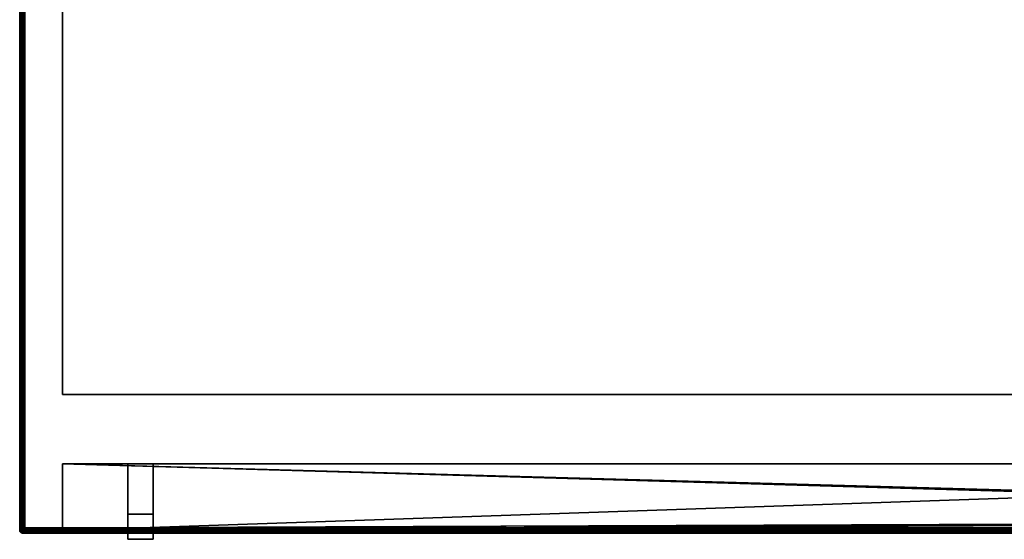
# Model space of a CAD drawing. Header units: millimetres. Extents: x -10 to 1600, y -425 to 10.
# Tile 1 of 6: x 0 to 391, y -403 to -196. Entities that reach past the tile are written whole.
import ezdxf

# ---------------------------------------------------------------- set-up
doc = ezdxf.new("R2010")
doc.units = ezdxf.units.MM
doc.header["$MEASUREMENT"] = 0
for name, color, linetype, lineweight in [('0 Misc', 7, 'Continuous', 35), ('10 Raster Images', 7, 'Continuous', 35), ('5 Hatches', 7, 'Continuous', 35)]:
    doc.layers.add(name, color=color, linetype=linetype, lineweight=lineweight)

msp = doc.modelspace()

# ---------------------------------------------------------------- linework, layer by layer
at = {"layer": '0 Misc', "color": 160, "linetype": 'Continuous', "lineweight": 25}
for p, q in [((0, -399, 1076.5), (0, -1, 1076.5)), ((0, -1, 1096.5), (0, -399, 1096.5)), ((1, -399, 1097.5), (1, -1, 1097.5)), ((1, -2, 1075.5), (1, -398, 1075.5)), ((1, -398, 1), (1, -2, 1)), ((2, -2), (2, -398)), ((17, -345, 16), (17, -20.5, 16)), ((17, -345, 1075.5), (17, -20.5, 1075.5)), ((17, -345, 16), (1583, -345, 16)), ((17, -345, 1075.5), (17, -345, 16)), ((1583, -345, 1075.5), (17, -345, 1075.5)), ((17, -372.5, 1075.5), (791, -372.5, 1075.5)), ((17, -399, 1075.5), (17, -372.5, 1075.5)), ((17, -372.5, 16), (17, -372.5, 1075.5)), ((17, -398, 16), (17, -372.5, 16)), ((791, -372.5, 16), (17, -372.5, 16)), ((17, -399, 1075.5), (791, -372.5, 1075.5)), ((17, -372.5, 1075.5), (17, -398.99, 15.16)), ((17, -372.5, 1075.5), (17, -398.89, 15.45)), ((17, -372.5, 1075.5), (17, -398.71, 15.71)), ((17, -372.5, 1075.5), (17, -398.45, 15.89)), ((17, -372.5, 1075.5), (17, -398.16, 15.99)), ((17, -372.5, 1075.5), (17, -398, 16)), ((17, -372.5, 1075.5), (43, -372.5, 818)), ((43, -372.5, 818), (17, -372.5, 16)), ((17, -372.5, 1075.5), (43, -372.5, 828)), ((17, -372.5, 1075.5), (43, -372.5, 946)), ((17, -372.5, 1075.5), (43, -372.5, 956)), ((17, -372.5, 16), (792, -395, 16)), ((17, -372.5, 16), (791.84, -394.99, 16)), ((17, -372.5, 16), (791.55, -394.89, 16)), ((17, -372.5, 16), (791.29, -394.71, 16)), ((17, -372.5, 16), (791.11, -394.45, 16)), ((17, -372.5, 16), (791.01, -394.16, 16)), ((17, -372.5, 16), (791, -394, 16)), ((53, -372.5, 818), (43, -372.5, 818)), ((43, -372.5, 828), (53, -372.5, 828)), ((43, -372.5, 818), (43, -372.5, 828)), ((43, -372.5, 956), (53, -372.5, 956)), ((43, -372.5, 946), (43, -372.5, 956)), ((53, -372.5, 946), (43, -372.5, 946)), ((43, -372.5, 956), (43, -402.5, 956)), ((43, -402.5, 818), (43, -372.5, 818)), ((43, -372.5, 828), (43, -392.5, 828)), ((43, -392.5, 946), (43, -372.5, 946)), ((43, -372.5, 828), (791, -372.5, 1075.5)), ((43, -372.5, 828), (53, -372.5, 946)), ((43, -372.5, 956), (791, -372.5, 1075.5)), ((43, -372.5, 818), (791, -372.5, 16)), ((43, -372.5, 946), (43, -372.5, 828)), ((43, -392.5, 946), (43, -372.5, 956)), ((43, -372.5, 818), (43, -392.5, 828)), ((53, -372.5, 828), (53, -372.5, 818)), ((53, -372.5, 956), (53, -372.5, 946)), ((53, -372.5, 956), (53, -402.5, 956)), ((53, -392.5, 946), (53, -372.5, 946)), ((53, -372.5, 828), (53, -392.5, 828)), ((53, -402.5, 818), (53, -372.5, 818)), ((791, -372.5, 16), (53, -372.5, 818)), ((53, -372.5, 818), (791, -372.5, 1075.5)), ((53, -372.5, 828), (791, -372.5, 1075.5)), ((53, -372.5, 946), (791, -372.5, 1075.5)), ((53, -372.5, 956), (791, -372.5, 1075.5)), ((53, -392.5, 828), (53, -372.5, 818)), ((53, -372.5, 956), (53, -392.5, 946)), ((17, -399, 1075.5), (791, -394, 1075.5)), ((17, -399, 1075.5), (791.01, -394.16, 1075.5)), ((17, -399, 1075.5), (791.11, -394.45, 1075.5)), ((17, -399, 1075.5), (791.29, -394.71, 1075.5)), ((17, -399, 1075.5), (791.55, -394.89, 1075.5)), ((43, -392.5, 828), (43, -392.5, 946)), ((43, -392.5, 828), (53, -392.5, 828)), ((43, -392.5, 946), (53, -392.5, 946)), ((43, -402.5, 818), (43, -392.5, 946)), ((43, -392.5, 946), (43, -402.5, 956)), ((43, -392.5, 828), (43, -402.5, 818)), ((53, -392.5, 828), (53, -392.5, 946)), ((53, -402.5, 818), (53, -392.5, 946)), ((53, -392.5, 828), (53, -402.5, 818)), ((53, -392.5, 946), (53, -402.5, 956)), ((1, -398, 1075.5), (1, -398, 1)), ((2, -398), (1598, -398)), ((17, -399, 1075.5), (791.84, -394.99, 1075.5)), ((17, -399, 1075.5), (792, -395, 1075.5)), ((792, -395, 16), (17, -398, 16)), ((1583, -398, 16), (17, -398, 16)), ((0, -399, 1096.5), (0, -399, 1076.5)), ((1599, -399, 1097.5), (1, -399, 1097.5)), ((1599, -400, 1076.5), (1, -400, 1076.5)), ((1, -400, 1076.5), (1, -400, 1096.5)), ((1, -400, 1096.5), (1599, -400, 1096.5)), ((2, -399, 1075.5), (17, -399, 1075.5)), ((1598, -399, 1), (2, -399, 1)), ((2, -399, 1), (2, -399, 1075.5)), ((2, -399, 1), (1584, -399, 15)), ((2, -399, 1075.5), (17, -399, 15)), ((17, -399, 15), (2, -399, 1)), ((17, -399, 1075.5), (17, -398.99, 15.16)), ((17, -399, 1075.5), (1584, -399, 1075.5)), ((17, -399, 1075.5), (17, -399, 15)), ((17, -399, 15), (1584, -399, 15)), ((43, -402.5, 956), (43, -402.5, 818)), ((43, -402.5, 956), (53, -402.5, 956)), ((43, -402.5, 818), (53, -402.5, 818)), ((53, -402.5, 956), (53, -402.5, 818))]:
    msp.add_line(p, q, dxfattribs=at).dxf.unprotected_set("ltscale", 0)
at = {"layer": '0 Misc', "color": 160, "linetype": 'Continuous', "lineweight": 25, "extrusion": (0, 1, 0)}
for centre, start, end in [((-2, 1, -398), 270, 0), ((-1, 1096.5, -399), 0, 90), ((-1, 1076.5, -399), 270, 0)]:
    msp.add_arc(centre, 1, start, end, dxfattribs=at).dxf.unprotected_set("ltscale", 0)
at = {"layer": '0 Misc', "color": 160, "linetype": 'Continuous', "lineweight": 25}
for centre in [(2, -398, 1), (1, -399, 1076.5)]:
    msp.add_arc(centre, 1, 180, 270, dxfattribs=at).dxf.unprotected_set("ltscale", 0)
at = {"layer": '0 Misc', "color": 160, "linetype": 'Continuous', "lineweight": 25, "extrusion": (-0.654654, 0.755929, 0)}
msp.add_arc((260.45, 1076.5, -302.27), 1.41, 246.6308, 270, dxfattribs=at).dxf.unprotected_set("ltscale", 0)
at = {"layer": '0 Misc', "color": 160, "linetype": 'Continuous', "lineweight": 25, "extrusion": (1, 0, -2.84217e-13)}
msp.add_arc((-398, 1, 2), 1, 180, 270, dxfattribs=at).dxf.unprotected_set("ltscale", 0)
at = {"layer": '0 Misc', "color": 160, "linetype": 'Continuous', "lineweight": 25, "extrusion": (1, 0, 0)}
for centre, start, end in [((-398, 15, 17), 90, 180), ((-399, 1096.5, 1), 90, 180), ((-399, 1076.5, 1), 180, 270)]:
    msp.add_arc(centre, 1, start, end, dxfattribs=at).dxf.unprotected_set("ltscale", 0)
at = {"layer": '0 Misc', "color": 160, "linetype": 'Continuous', "lineweight": 25, "extrusion": (0, 0, -1)}
msp.add_arc((-1, -399, -1096.5), 1, 270, 0, dxfattribs=at).dxf.unprotected_set("ltscale", 0)
at = {"layer": '0 Misc', "color": 7, "lineweight": 25}
for points, invisible_edges in [([(0, -1, 1076.5), (0.08, -399, 1076.12), (0, -399, 1076.5)], 1), ([(0, -1, 1076.5), (0.08, -1, 1076.12), (0.08, -399, 1076.12)], 12), ([(0, -1, 1096.5), (0.08, -399, 1096.88), (0.08, -1, 1096.88)], 1), ([(0, -1, 1096.5), (0, -399, 1096.5), (0.08, -399, 1096.88)], 12), ([(0, -399, 1076.5), (0, -1, 1096.5), (0, -1, 1076.5)], 1), ([(0, -399, 1076.5), (0, -399, 1096.5), (0, -1, 1096.5)], 12), ([(0.08, -1, 1076.12), (0.29, -399, 1075.79), (0.08, -399, 1076.12)], 1), ([(0.08, -1, 1076.12), (0.29, -1, 1075.79), (0.29, -399, 1075.79)], 12), ([(0.29, -399, 1097.21), (0.08, -1, 1096.88), (0.08, -399, 1096.88)], 1), ([(0.29, -399, 1097.21), (0.29, -1, 1097.21), (0.08, -1, 1096.88)], 12), ([(0.29, -1, 1075.79), (0.62, -399, 1075.58), (0.29, -399, 1075.79)], 1), ([(0.29, -1, 1075.79), (0.62, -1, 1075.58), (0.62, -399, 1075.58)], 12), ([(0.62, -399, 1097.42), (0.29, -1, 1097.21), (0.29, -399, 1097.21)], 1), ([(0.62, -399, 1097.42), (0.62, -1, 1097.42), (0.29, -1, 1097.21)], 12), ([(0.62, -399, 1075.58), (0.62, -1, 1075.58), (1, -2, 1075.5)], 1), ([(1, -399, 1097.5), (0.62, -1, 1097.42), (0.62, -399, 1097.42)], 1), ([(1, -399, 1097.5), (1, -1, 1097.5), (0.62, -1, 1097.42)], 12), ([(0.62, -399, 1075.58), (1, -2, 1075.5), (1, -398, 1075.5)], 1), ([(1, -399, 1097.5), (1599, -1, 1097.5), (1, -1, 1097.5)], 1), ([(1, -399, 1097.5), (1599, -399, 1097.5), (1599, -1, 1097.5)], 12), ([(1, -398, 1), (1.08, -2, 0.62), (1.08, -398, 0.62)], 1), ([(1, -398, 1), (1, -2, 1), (1.08, -2, 0.62)], 12), ([(1.29, -2, 0.29), (1.08, -398, 0.62), (1.08, -2, 0.62)], 1), ([(1.29, -2, 0.29), (1.29, -398, 0.29), (1.08, -398, 0.62)], 12), ([(1.62, -2, 0.08), (1.29, -398, 0.29), (1.29, -2, 0.29)], 1), ([(1.62, -2, 0.08), (1.62, -398, 0.08), (1.29, -398, 0.29)], 12), ([(2, -2), (1.62, -398, 0.08), (1.62, -2, 0.08)], 1), ([(2, -2), (2, -398), (1.62, -398, 0.08)], 12), ([(2, -2), (1598, -398), (2, -398)], 1), ([(2, -2), (1598, -2), (1598, -398)], 12), ([(1583, -345, 16), (17, -20.5, 16), (17, -345, 16)], 1), ([(1583, -345, 16), (1583, -20.5, 16), (17, -20.5, 16)], 12), ([(17, -345, 16), (17, -20.5, 1075.5), (17, -345, 1075.5)], 1), ([(17, -345, 16), (17, -20.5, 16), (17, -20.5, 1075.5)], 12), ([(17, -345, 1075.5), (1583, -20.5, 1075.5), (1583, -345, 1075.5)], 1), ([(17, -345, 1075.5), (17, -20.5, 1075.5), (1583, -20.5, 1075.5)], 12), ([(17, -345, 1075.5), (1583, -345, 16), (17, -345, 16)], 1), ([(17, -345, 1075.5), (1583, -345, 1075.5), (1583, -345, 16)], 12), ([(43, -392.5, 946), (53, -392.5, 828), (43, -392.5, 828)], 1), ([(43, -392.5, 946), (53, -392.5, 946), (53, -392.5, 828)], 12), ([(1.19, -398.25, 0.47), (1.03, -398.11, 0.78), (1.11, -398, 0.55)], 1), ([(1.19, -398.25, 0.47), (1.11, -398.35, 0.7), (1.03, -398.11, 0.78)], 12), ([(1.09, -398.42, 0.95), (1.11, -398.35, 0.7), (1.25, -398.57, 0.66)], 12), ([(1.09, -398.42, 0.95), (1.25, -398.57, 0.66), (1.22, -398.62, 0.91)], 1), ([(1.19, -398.25, 0.47), (1.25, -398.57, 0.66), (1.11, -398.35, 0.7)], 1), ([(1.46, -398.35, 0.24), (1.19, -398.25, 0.47), (1.32, -398.13, 0.28)], 1), ([(1.19, -398.25, 0.47), (1.33, -398.48, 0.43), (1.25, -398.57, 0.66)], 12), ([(1.46, -398.35, 0.24), (1.33, -398.48, 0.43), (1.19, -398.25, 0.47)], 12), ([(1.43, -398.75, 0.66), (1.22, -398.62, 0.91), (1.25, -398.57, 0.66)], 1), ([(1.43, -398.75, 0.66), (1.38, -398.78, 0.91), (1.22, -398.62, 0.91)], 12), ([(1.43, -398.75, 0.66), (1.25, -398.57, 0.66), (1.33, -398.48, 0.43)], 12), ([(1.63, -398.21, 0.1), (1.32, -398.13, 0.28), (1.5, -398.01, 0.13)], 1), ([(1.63, -398.21, 0.1), (1.46, -398.35, 0.24), (1.32, -398.13, 0.28)], 12), ([(1.46, -398.35, 0.24), (1.52, -398.67, 0.43), (1.33, -398.48, 0.43)], 1), ([(1.43, -398.75, 0.66), (1.33, -398.48, 0.43), (1.52, -398.67, 0.43)], 1), ([(1.38, -398.78, 0.91), (1.43, -398.75, 0.66), (1.65, -398.89, 0.7)], 12), ([(1.38, -398.78, 0.91), (1.65, -398.89, 0.7), (1.58, -398.91, 0.95)], 1), ([(1.75, -398.81, 0.47), (1.43, -398.75, 0.66), (1.52, -398.67, 0.43)], 1), ([(1.75, -398.81, 0.47), (1.65, -398.89, 0.7), (1.43, -398.75, 0.66)], 12), ([(1.63, -398.21, 0.1), (1.65, -398.54, 0.24), (1.46, -398.35, 0.24)], 1), ([(1.46, -398.35, 0.24), (1.65, -398.54, 0.24), (1.52, -398.67, 0.43)], 12), ([(1.87, -398.68, 0.28), (1.52, -398.67, 0.43), (1.65, -398.54, 0.24)], 1), ([(1.87, -398.68, 0.28), (1.75, -398.81, 0.47), (1.52, -398.67, 0.43)], 12), ([(1.63, -398.21, 0.1), (1.82, -398.05, 0.02), (1.95, -398.18, 0.02)], 12), ([(1.63, -398.21, 0.1), (1.95, -398.18, 0.02), (1.79, -398.37, 0.1)], 1), ([(1.63, -398.21, 0.1), (1.79, -398.37, 0.1), (1.65, -398.54, 0.24)], 12), ([(1.99, -398.5, 0.13), (1.65, -398.54, 0.24), (1.79, -398.37, 0.1)], 1), ([(1.99, -398.5, 0.13), (1.87, -398.68, 0.28), (1.65, -398.54, 0.24)], 12), ([(1.65, -398.89, 0.7), (1.75, -398.81, 0.47), (2, -398.89, 0.55)], 12), ([(2, -398), (1598, -398.38, 0.08), (2, -398.38, 0.08)], 1), ([(2, -398), (1598, -398), (1598, -398.38, 0.08)], 12), ([(1598, -398.71, 0.29), (2, -398.38, 0.08), (1598, -398.38, 0.08)], 1), ([(1598, -398.71, 0.29), (2, -398.71, 0.29), (2, -398.38, 0.08)], 12), ([(1598, -398.92, 0.62), (2, -398.71, 0.29), (1598, -398.71, 0.29)], 1), ([(1598, -398.92, 0.62), (2, -398.92, 0.62), (2, -398.71, 0.29)], 12), ([(1583.29, -398.71, 15.71), (17, -398.92, 15.38), (1583.62, -398.92, 15.38)], 2), ([(1583.29, -398.71, 15.71), (17, -398.71, 15.71), (17, -398.92, 15.38)], 12), ([(0, -399, 1096.5), (0.08, -399.38, 1076.5), (0.08, -399.38, 1096.5)], 1), ([(0, -399, 1096.5), (0, -399, 1076.5), (0.08, -399.38, 1076.5)], 12), ([(0.1, -399.21, 1096.87), (0.02, -399.05, 1096.68), (0.02, -399.18, 1096.55)], 12), ([(0.1, -399.37, 1076.29), (0.02, -399.05, 1076.32), (0.1, -399.21, 1076.13)], 1), ([(0.1, -399.37, 1076.29), (0.02, -399.18, 1076.45), (0.02, -399.05, 1076.32)], 12), ([(0.1, -399.21, 1096.87), (0.02, -399.18, 1096.55), (0.1, -399.37, 1096.71)], 1), ([(0.08, -399.38, 1096.5), (0.29, -399.71, 1076.5), (0.29, -399.71, 1096.5)], 1), ([(0.08, -399.38, 1096.5), (0.08, -399.38, 1076.5), (0.29, -399.71, 1076.5)], 12), ([(0.1, -399.21, 1096.87), (0.28, -399.13, 1097.18), (0.13, -399.01, 1097)], 1), ([(0.24, -399.35, 1075.96), (0.1, -399.21, 1076.13), (0.13, -399.01, 1076)], 12), ([(0.1, -399.21, 1096.87), (0.24, -399.35, 1097.04), (0.28, -399.13, 1097.18)], 12), ([(0.24, -399.35, 1097.04), (0.1, -399.21, 1096.87), (0.1, -399.37, 1096.71)], 12), ([(0.24, -399.54, 1076.15), (0.1, -399.21, 1076.13), (0.24, -399.35, 1075.96)], 1), ([(0.24, -399.54, 1076.15), (0.1, -399.37, 1076.29), (0.1, -399.21, 1076.13)], 12), ([(0.24, -399.35, 1097.04), (0.1, -399.37, 1096.71), (0.24, -399.54, 1096.85)], 1), ([(0.24, -399.54, 1096.85), (0.1, -399.37, 1096.71), (0.13, -399.5, 1096.51)], 12), ([(0.1, -399.37, 1076.29), (0.28, -399.68, 1076.37), (0.13, -399.5, 1076.49)], 1), ([(0.1, -399.37, 1076.29), (0.24, -399.54, 1076.15), (0.28, -399.68, 1076.37)], 12), ([(0.24, -399.35, 1075.96), (0.13, -399.01, 1076), (0.28, -399.13, 1075.82)], 1), ([(0.24, -399.54, 1096.85), (0.13, -399.5, 1096.51), (0.28, -399.68, 1096.63)], 1), ([(0.24, -399.35, 1097.04), (0.47, -399.25, 1097.31), (0.28, -399.13, 1097.18)], 1), ([(0.43, -399.48, 1075.83), (0.24, -399.35, 1075.96), (0.28, -399.13, 1075.82)], 12), ([(0.24, -399.35, 1097.04), (0.43, -399.48, 1097.17), (0.47, -399.25, 1097.31)], 12), ([(0.43, -399.48, 1097.17), (0.24, -399.35, 1097.04), (0.24, -399.54, 1096.85)], 12), ([(0.43, -399.67, 1076.02), (0.24, -399.35, 1075.96), (0.43, -399.48, 1075.83)], 1), ([(0.43, -399.67, 1076.02), (0.24, -399.54, 1076.15), (0.24, -399.35, 1075.96)], 12), ([(0.43, -399.48, 1097.17), (0.24, -399.54, 1096.85), (0.43, -399.67, 1096.98)], 1), ([(0.43, -399.67, 1096.98), (0.24, -399.54, 1096.85), (0.28, -399.68, 1096.63)], 12), ([(0.24, -399.54, 1076.15), (0.47, -399.81, 1076.25), (0.28, -399.68, 1076.37)], 1), ([(0.24, -399.54, 1076.15), (0.43, -399.67, 1076.02), (0.47, -399.81, 1076.25)], 12), ([(0.43, -399.48, 1075.83), (0.28, -399.13, 1075.82), (0.47, -399.25, 1075.69)], 1), ([(0.43, -399.67, 1096.98), (0.28, -399.68, 1096.63), (0.47, -399.81, 1096.75)], 1), ([(0.29, -399.71, 1096.5), (0.62, -399.92, 1076.5), (0.62, -399.92, 1096.5)], 1), ([(0.29, -399.71, 1096.5), (0.29, -399.71, 1076.5), (0.62, -399.92, 1076.5)], 12), ([(0.7, -399.35, 1097.39), (0.47, -399.25, 1097.31), (0.43, -399.48, 1097.17)], 12), ([(0.47, -399.25, 1075.69), (0.66, -399.57, 1075.75), (0.43, -399.48, 1075.83)], 1), ([(0.7, -399.35, 1097.39), (0.43, -399.48, 1097.17), (0.66, -399.57, 1097.25)], 1), ([(0.66, -399.57, 1097.25), (0.43, -399.48, 1097.17), (0.43, -399.67, 1096.98)], 12), ([(0.66, -399.75, 1075.93), (0.43, -399.48, 1075.83), (0.66, -399.57, 1075.75)], 1), ([(0.66, -399.75, 1075.93), (0.43, -399.67, 1076.02), (0.43, -399.48, 1075.83)], 12), ([(0.66, -399.57, 1097.25), (0.43, -399.67, 1096.98), (0.66, -399.75, 1097.07)], 1), ([(0.47, -399.81, 1096.75), (0.66, -399.75, 1097.07), (0.43, -399.67, 1096.98)], 1), ([(0.7, -399.89, 1076.16), (0.43, -399.67, 1076.02), (0.66, -399.75, 1075.93)], 1), ([(0.7, -399.89, 1076.16), (0.47, -399.81, 1076.25), (0.43, -399.67, 1076.02)], 12), ([(0.47, -399.25, 1097.31), (0.78, -399.11, 1097.47), (0.55, -399, 1097.39)], 1), ([(0.7, -399.35, 1075.61), (0.47, -399.25, 1075.69), (0.55, -399, 1075.61)], 12), ([(0.47, -399.25, 1097.31), (0.7, -399.35, 1097.39), (0.78, -399.11, 1097.47)], 12), ([(0.47, -399.25, 1075.69), (0.7, -399.35, 1075.61), (0.66, -399.57, 1075.75)], 12), ([(0.47, -399.81, 1096.75), (0.7, -399.89, 1096.84), (0.66, -399.75, 1097.07)], 12), ([(0.7, -399.89, 1096.84), (0.47, -399.81, 1096.75), (0.55, -399.89, 1096.5)], 12), ([(0.47, -399.81, 1076.25), (0.78, -399.97, 1076.39), (0.55, -399.89, 1076.5)], 1), ([(0.47, -399.81, 1076.25), (0.7, -399.89, 1076.16), (0.78, -399.97, 1076.39)], 12), ([(0.7, -399.35, 1075.61), (0.55, -399, 1075.61), (0.78, -399.11, 1075.53)], 1), ([(0.7, -399.89, 1096.84), (0.55, -399.89, 1096.5), (0.78, -399.97, 1096.61)], 1), ([(1, -400, 1076.5), (0.62, -399.92, 1096.5), (0.62, -399.92, 1076.5)], 1), ([(1, -400, 1076.5), (1, -400, 1096.5), (0.62, -399.92, 1096.5)], 12), ([(0.95, -399.42, 1097.41), (0.7, -399.35, 1097.39), (0.66, -399.57, 1097.25)], 12), ([(0.91, -399.62, 1075.72), (0.66, -399.57, 1075.75), (0.7, -399.35, 1075.61)], 12), ([(0.95, -399.42, 1097.41), (0.66, -399.57, 1097.25), (0.91, -399.62, 1097.28)], 1), ([(0.91, -399.62, 1097.28), (0.66, -399.57, 1097.25), (0.66, -399.75, 1097.07)], 12), ([(0.91, -399.78, 1075.88), (0.66, -399.57, 1075.75), (0.91, -399.62, 1075.72)], 1), ([(0.91, -399.78, 1075.88), (0.66, -399.75, 1075.93), (0.66, -399.57, 1075.75)], 12), ([(0.91, -399.62, 1097.28), (0.66, -399.75, 1097.07), (0.91, -399.78, 1097.12)], 1), ([(0.91, -399.78, 1097.12), (0.66, -399.75, 1097.07), (0.7, -399.89, 1096.84)], 12), ([(0.95, -399.91, 1076.08), (0.66, -399.75, 1075.93), (0.91, -399.78, 1075.88)], 1), ([(0.95, -399.91, 1076.08), (0.7, -399.89, 1076.16), (0.66, -399.75, 1075.93)], 12), ([(0.91, -399.62, 1075.72), (0.7, -399.35, 1075.61), (0.95, -399.42, 1075.59)], 1), ([(0.91, -399.78, 1097.12), (0.7, -399.89, 1096.84), (0.95, -399.91, 1096.92)], 1), ([(1, -399.38, 1075.58), (1598, -399, 1075.5), (1599, -399.38, 1075.58)], 12), ([(1, -399.38, 1075.58), (1584, -399, 1075.5), (1598, -399, 1075.5)], 12), ([(1, -399.38, 1075.58), (2, -399, 1075.5), (17, -399, 1075.5)], 12), ([(1, -399.38, 1075.58), (1, -399, 1075.5), (2, -399, 1075.5)], 12), ([(1599, -399, 1097.5), (1, -399.38, 1097.42), (1599, -399.38, 1097.42)], 1), ([(1599, -399, 1097.5), (1, -399, 1097.5), (1, -399.38, 1097.42)], 12), ([(1, -399.71, 1075.79), (1599, -399.38, 1075.58), (1599, -399.71, 1075.79)], 1), ([(1, -399.71, 1075.79), (1, -399.38, 1075.58), (1599, -399.38, 1075.58)], 12), ([(1599, -399.38, 1097.42), (1, -399.71, 1097.21), (1599, -399.71, 1097.21)], 1), ([(1599, -399.38, 1097.42), (1, -399.38, 1097.42), (1, -399.71, 1097.21)], 12), ([(1, -399.92, 1076.12), (1599, -399.71, 1075.79), (1599, -399.92, 1076.12)], 1), ([(1, -399.92, 1076.12), (1, -399.71, 1075.79), (1599, -399.71, 1075.79)], 12), ([(1599, -399.71, 1097.21), (1, -399.92, 1096.88), (1599, -399.92, 1096.88)], 1), ([(1599, -399.71, 1097.21), (1, -399.71, 1097.21), (1, -399.92, 1096.88)], 12), ([(1, -400, 1076.5), (1599, -399.92, 1076.12), (1599, -400, 1076.5)], 1), ([(1, -400, 1076.5), (1, -399.92, 1076.12), (1599, -399.92, 1076.12)], 12), ([(1, -400, 1096.5), (1599, -399.92, 1096.88), (1, -399.92, 1096.88)], 1), ([(1, -400, 1096.5), (1599, -400, 1096.5), (1599, -399.92, 1096.88)], 12), ([(1599, -400, 1076.5), (1, -400, 1096.5), (1, -400, 1076.5)], 1), ([(1599, -400, 1076.5), (1599, -400, 1096.5), (1, -400, 1096.5)], 12), ([(1.65, -398.89, 0.7), (2, -398.89, 0.55), (1.89, -398.97, 0.78)], 1), ([(1598, -399, 1), (2, -398.92, 0.62), (1598, -398.92, 0.62)], 1), ([(1598, -399, 1), (2, -399, 1), (2, -398.92, 0.62)], 12), ([(17, -399, 15), (1583.62, -398.92, 15.38), (17, -398.92, 15.38)], 1), ([(17, -399, 15), (1584, -399, 15), (1583.62, -398.92, 15.38)], 1)]:
    msp.add_3dface(points, dxfattribs=dict(at, invisible_edges=invisible_edges))
for points in [[(791, -372.5, 1075.5), (17, -399, 1075.5), (17, -372.5, 1075.5)], [(17, -399, 1075.5), (791, -372.5, 1075.5), (791, -394, 1075.5)], [(17, -399, 1075.5), (17, -398.99, 15.16), (17, -372.5, 1075.5)], [(17, -372.5, 1075.5), (17, -398.99, 15.16), (17, -398.89, 15.45)], [(17, -372.5, 1075.5), (17, -398.89, 15.45), (17, -398.71, 15.71)], [(17, -372.5, 1075.5), (17, -398.71, 15.71), (17, -398.45, 15.89)], [(17, -372.5, 1075.5), (17, -398.45, 15.89), (17, -398.16, 15.99)], [(17, -372.5, 1075.5), (17, -398.16, 15.99), (17, -398, 16)], [(17, -372.5, 1075.5), (17, -398, 16), (17, -372.5, 16)], [(17, -398, 16), (792, -395, 16), (17, -372.5, 16)], [(17, -372.5, 16), (792, -395, 16), (791.84, -394.99, 16)], [(17, -372.5, 16), (791.84, -394.99, 16), (791.55, -394.89, 16)], [(17, -372.5, 16), (791.55, -394.89, 16), (791.29, -394.71, 16)], [(17, -372.5, 16), (791.29, -394.71, 16), (791.11, -394.45, 16)], [(17, -372.5, 16), (791.11, -394.45, 16), (791.01, -394.16, 16)], [(17, -372.5, 16), (791.01, -394.16, 16), (791, -394, 16)], [(791, -372.5, 16), (17, -372.5, 16), (791, -394, 16)], [(17, -399, 1075.5), (791, -394, 1075.5), (791.01, -394.16, 1075.5)], [(17, -399, 1075.5), (791.01, -394.16, 1075.5), (791.11, -394.45, 1075.5)], [(17, -399, 1075.5), (791.11, -394.45, 1075.5), (791.29, -394.71, 1075.5)], [(17, -399, 1075.5), (791.29, -394.71, 1075.5), (791.55, -394.89, 1075.5)], [(17, -399, 1075.5), (791.55, -394.89, 1075.5), (791.84, -394.99, 1075.5)], [(1, -398, 1075.5), (1, -399, 1075.5), (0.62, -399, 1075.58)], [(1.02, -398.19, 1075.5), (1, -399, 1075.5), (1, -398, 1075.5)], [(1, -398, 1), (1.08, -398.38, 1), (1.02, -398.19, 1075.5)], [(1, -398, 1075.5), (1, -398, 1), (1.02, -398.19, 1075.5)], [(1, -398, 1), (1.03, -398.11, 0.78), (1.08, -398.38, 1)], [(1, -398, 1), (1.08, -398, 0.62), (1.03, -398.11, 0.78)], [(1.02, -398.19, 1075.5), (1.08, -398.38, 1075.5), (1, -399, 1075.5)], [(1, -399, 1075.5), (1.08, -398.38, 1075.5), (1.15, -398.85, 1075.51)], [(1.08, -398.38, 1), (1.08, -398.38, 1075.5), (1.02, -398.19, 1075.5)], [(1.03, -398.11, 0.78), (1.08, -398, 0.62), (1.11, -398, 0.55)], [(1.09, -398.42, 0.95), (1.03, -398.11, 0.78), (1.11, -398.35, 0.7)], [(1.03, -398.11, 0.78), (1.09, -398.42, 0.95), (1.08, -398.38, 1)], [(1.11, -398, 0.55), (1.08, -398, 0.62), (1.29, -398, 0.29)], [(1.15, -398.85, 1075.51), (1.08, -398.38, 1075.5), (1.17, -398.56, 1075.51)], [(1.17, -398.56, 1075.51), (1.08, -398.38, 1075.5), (1.08, -398.38, 1)], [(1.17, -398.56, 1075.51), (1.08, -398.38, 1), (1.29, -398.71, 1)], [(1.22, -398.62, 0.91), (1.08, -398.38, 1), (1.09, -398.42, 0.95)], [(1.22, -398.62, 0.91), (1.29, -398.71, 1), (1.08, -398.38, 1)], [(1.19, -398.25, 0.47), (1.11, -398, 0.55), (1.29, -398, 0.29)], [(1.29, -398.71, 1075.54), (1.15, -398.85, 1075.51), (1.17, -398.56, 1075.51)], [(1.44, -398.83, 1075.51), (1.15, -398.85, 1075.51), (1.29, -398.71, 1075.54)], [(1.29, -398.71, 1075.54), (1.17, -398.56, 1075.51), (1.29, -398.71, 1)], [(1.19, -398.25, 0.47), (1.29, -398, 0.29), (1.32, -398.13, 0.28)], [(1.38, -398.78, 0.91), (1.29, -398.71, 1), (1.22, -398.62, 0.91)], [(1.5, -398.01, 0.13), (1.32, -398.13, 0.28), (1.29, -398, 0.29)], [(1.62, -398, 0.08), (1.5, -398.01, 0.13), (1.29, -398, 0.29)], [(1.29, -398.71, 1), (1.44, -398.83, 1075.51), (1.29, -398.71, 1075.54)], [(1.29, -398.71, 1), (1.62, -398.92, 1), (1.44, -398.83, 1075.51)], [(1.58, -398.91, 0.95), (1.62, -398.92, 1), (1.29, -398.71, 1)], [(1.38, -398.78, 0.91), (1.58, -398.91, 0.95), (1.29, -398.71, 1)], [(1.62, -398, 0.08), (1.63, -398.21, 0.1), (1.5, -398.01, 0.13)], [(1.82, -398.05, 0.02), (1.63, -398.21, 0.1), (1.62, -398, 0.08)], [(1.62, -398, 0.08), (2, -398), (1.82, -398.05, 0.02)], [(2, -398.71, 0.29), (1.75, -398.81, 0.47), (1.87, -398.68, 0.28)], [(1.75, -398.81, 0.47), (2, -398.71, 0.29), (2, -398.89, 0.55)], [(1.79, -398.37, 0.1), (1.95, -398.18, 0.02), (2, -398.38, 0.08)], [(1.79, -398.37, 0.1), (2, -398.38, 0.08), (1.99, -398.5, 0.13)], [(1.82, -398.05, 0.02), (2, -398), (1.95, -398.18, 0.02)], [(1.99, -398.5, 0.13), (2, -398.71, 0.29), (1.87, -398.68, 0.28)], [(1.95, -398.18, 0.02), (2, -398), (2, -398.38, 0.08)], [(2, -398.71, 0.29), (1.99, -398.5, 0.13), (2, -398.38, 0.08)], [(2, -398.89, 0.55), (2, -398.71, 0.29), (2, -398.92, 0.62)], [(17, -399, 1075.5), (791.84, -394.99, 1075.5), (792, -395, 1075.5)], [(17, -399, 1075.5), (792, -395, 1075.5), (1584, -399, 1075.5)], [(792, -395, 16), (17, -398, 16), (1583, -398, 16)], [(1583.02, -398.2, 15.98), (1583, -398, 16), (17, -398, 16)], [(17, -398.38, 15.92), (1583.02, -398.2, 15.98), (17, -398, 16)], [(17, -398.38, 15.92), (1583.08, -398.38, 15.92), (1583.02, -398.2, 15.98)], [(1583.17, -398.56, 15.83), (1583.08, -398.38, 15.92), (17, -398.38, 15.92)], [(1583.17, -398.56, 15.83), (17, -398.38, 15.92), (17, -398.71, 15.71)], [(1583.29, -398.71, 15.71), (1583.17, -398.56, 15.83), (17, -398.71, 15.71)], [(0.02, -399.05, 1096.68), (0.08, -399, 1096.88), (0, -399, 1096.5)], [(0.02, -399.18, 1096.55), (0.02, -399.05, 1096.68), (0, -399, 1096.5)], [(0.02, -399.18, 1096.55), (0, -399, 1096.5), (0.08, -399.38, 1096.5)], [(0.02, -399.18, 1076.45), (0.08, -399.38, 1076.5), (0, -399, 1076.5)], [(0.02, -399.05, 1076.32), (0.02, -399.18, 1076.45), (0, -399, 1076.5)], [(0.02, -399.05, 1076.32), (0, -399, 1076.5), (0.08, -399, 1076.12)], [(0.1, -399.21, 1096.87), (0.08, -399, 1096.88), (0.02, -399.05, 1096.68)], [(0.08, -399, 1076.12), (0.1, -399.21, 1076.13), (0.02, -399.05, 1076.32)], [(0.08, -399.38, 1096.5), (0.1, -399.37, 1096.71), (0.02, -399.18, 1096.55)], [(0.1, -399.37, 1076.29), (0.08, -399.38, 1076.5), (0.02, -399.18, 1076.45)], [(0.08, -399, 1096.88), (0.13, -399.01, 1097), (0.29, -399, 1097.21)], [(0.08, -399, 1096.88), (0.1, -399.21, 1096.87), (0.13, -399.01, 1097)], [(0.29, -399, 1075.79), (0.13, -399.01, 1076), (0.08, -399, 1076.12)], [(0.1, -399.21, 1076.13), (0.08, -399, 1076.12), (0.13, -399.01, 1076)], [(0.1, -399.37, 1096.71), (0.08, -399.38, 1096.5), (0.13, -399.5, 1096.51)], [(0.08, -399.38, 1076.5), (0.1, -399.37, 1076.29), (0.13, -399.5, 1076.49)], [(0.29, -399.71, 1096.5), (0.13, -399.5, 1096.51), (0.08, -399.38, 1096.5)], [(0.08, -399.38, 1076.5), (0.13, -399.5, 1076.49), (0.29, -399.71, 1076.5)], [(0.29, -399, 1097.21), (0.13, -399.01, 1097), (0.28, -399.13, 1097.18)], [(0.29, -399, 1075.79), (0.28, -399.13, 1075.82), (0.13, -399.01, 1076)], [(0.29, -399.71, 1096.5), (0.28, -399.68, 1096.63), (0.13, -399.5, 1096.51)], [(0.29, -399.71, 1076.5), (0.13, -399.5, 1076.49), (0.28, -399.68, 1076.37)], [(0.29, -399, 1097.21), (0.28, -399.13, 1097.18), (0.47, -399.25, 1097.31)], [(0.47, -399.25, 1075.69), (0.28, -399.13, 1075.82), (0.29, -399, 1075.79)], [(0.47, -399.81, 1096.75), (0.28, -399.68, 1096.63), (0.29, -399.71, 1096.5)], [(0.29, -399.71, 1076.5), (0.28, -399.68, 1076.37), (0.47, -399.81, 1076.25)], [(0.29, -399, 1097.21), (0.55, -399, 1097.39), (0.62, -399, 1097.42)], [(0.29, -399, 1097.21), (0.47, -399.25, 1097.31), (0.55, -399, 1097.39)], [(0.29, -399, 1075.79), (0.55, -399, 1075.61), (0.47, -399.25, 1075.69)], [(0.29, -399, 1075.79), (0.62, -399, 1075.58), (0.55, -399, 1075.61)], [(0.29, -399.71, 1096.5), (0.55, -399.89, 1096.5), (0.47, -399.81, 1096.75)], [(0.29, -399.71, 1096.5), (0.62, -399.92, 1096.5), (0.55, -399.89, 1096.5)], [(0.29, -399.71, 1076.5), (0.55, -399.89, 1076.5), (0.62, -399.92, 1076.5)], [(0.29, -399.71, 1076.5), (0.47, -399.81, 1076.25), (0.55, -399.89, 1076.5)], [(0.62, -399, 1097.42), (0.55, -399, 1097.39), (0.78, -399.11, 1097.47)], [(0.55, -399, 1075.61), (0.62, -399, 1075.58), (0.78, -399.11, 1075.53)], [(0.55, -399.89, 1096.5), (0.62, -399.92, 1096.5), (0.78, -399.97, 1096.61)], [(0.62, -399.92, 1076.5), (0.55, -399.89, 1076.5), (0.78, -399.97, 1076.39)], [(0.62, -399, 1097.42), (0.78, -399.11, 1097.47), (1, -399, 1097.5)], [(0.78, -399.11, 1075.53), (0.62, -399, 1075.58), (1, -399, 1075.5)], [(0.78, -399.97, 1096.61), (0.62, -399.92, 1096.5), (1, -400, 1096.5)], [(0.62, -399.92, 1076.5), (0.78, -399.97, 1076.39), (1, -400, 1076.5)], [(0.78, -399.11, 1097.47), (0.7, -399.35, 1097.39), (0.95, -399.42, 1097.41)], [(1, -399.38, 1075.58), (0.7, -399.35, 1075.61), (0.78, -399.11, 1075.53)], [(0.7, -399.35, 1075.61), (1, -399.38, 1075.58), (0.95, -399.42, 1075.59)], [(0.7, -399.89, 1096.84), (1, -399.92, 1096.88), (0.95, -399.91, 1096.92)], [(1, -399.92, 1096.88), (0.7, -399.89, 1096.84), (0.78, -399.97, 1096.61)], [(0.78, -399.97, 1076.39), (0.7, -399.89, 1076.16), (0.95, -399.91, 1076.08)], [(0.95, -399.42, 1097.41), (1, -399, 1097.5), (0.78, -399.11, 1097.47)], [(1, -399.38, 1075.58), (0.78, -399.11, 1075.53), (1, -399, 1075.5)], [(0.95, -399.91, 1076.08), (1, -400, 1076.5), (0.78, -399.97, 1076.39)], [(1, -399.92, 1096.88), (0.78, -399.97, 1096.61), (1, -400, 1096.5)], [(1, -399.38, 1097.42), (0.91, -399.62, 1097.28), (1, -399.71, 1097.21)], [(0.95, -399.42, 1097.41), (0.91, -399.62, 1097.28), (1, -399.38, 1097.42)], [(0.95, -399.42, 1075.59), (1, -399.71, 1075.79), (0.91, -399.62, 1075.72)], [(0.91, -399.62, 1097.28), (0.91, -399.78, 1097.12), (1, -399.71, 1097.21)], [(0.91, -399.78, 1075.88), (0.91, -399.62, 1075.72), (1, -399.71, 1075.79)], [(0.95, -399.91, 1096.92), (1, -399.71, 1097.21), (0.91, -399.78, 1097.12)], [(1, -399.92, 1076.12), (0.91, -399.78, 1075.88), (1, -399.71, 1075.79)], [(0.95, -399.91, 1076.08), (0.91, -399.78, 1075.88), (1, -399.92, 1076.12)], [(1, -399, 1097.5), (0.95, -399.42, 1097.41), (1, -399.38, 1097.42)], [(0.95, -399.42, 1075.59), (1, -399.38, 1075.58), (1, -399.71, 1075.79)], [(0.95, -399.91, 1096.92), (1, -399.92, 1096.88), (1, -399.71, 1097.21)], [(1, -400, 1076.5), (0.95, -399.91, 1076.08), (1, -399.92, 1076.12)], [(1, -399, 1075.5), (1.15, -398.85, 1075.51), (1.62, -398.92, 1075.5)], [(1, -399, 1075.5), (1.62, -398.92, 1075.5), (1.81, -398.98, 1075.5)], [(1, -399, 1075.5), (1.81, -398.98, 1075.5), (2, -399, 1075.5)], [(17, -399, 1075.5), (1584, -399, 1075.5), (1, -399.38, 1075.58)], [(1.62, -398.92, 1075.5), (1.15, -398.85, 1075.51), (1.44, -398.83, 1075.51)], [(1.44, -398.83, 1075.51), (1.62, -398.92, 1), (1.62, -398.92, 1075.5)], [(1.58, -398.91, 0.95), (1.65, -398.89, 0.7), (1.62, -398.92, 1)], [(1.62, -398.92, 1), (1.65, -398.89, 0.7), (1.89, -398.97, 0.78)], [(1.62, -398.92, 1075.5), (1.62, -398.92, 1), (1.81, -398.98, 1075.5)], [(1.81, -398.98, 1075.5), (1.62, -398.92, 1), (2, -399, 1)], [(1.62, -398.92, 1), (1.89, -398.97, 0.78), (2, -399, 1)], [(2, -399, 1075.5), (1.81, -398.98, 1075.5), (2, -399, 1)], [(2, -398.89, 0.55), (2, -398.92, 0.62), (1.89, -398.97, 0.78)], [(1.89, -398.97, 0.78), (2, -398.92, 0.62), (2, -399, 1)], [(1598, -399, 1), (1584, -399, 15), (2, -399, 1)], [(2, -399, 1), (17, -399, 15), (2, -399, 1075.5)], [(17, -399, 15), (2, -399, 1), (1584, -399, 15)], [(2, -399, 1075.5), (17, -399, 15), (17, -399, 1075.5)], [(17, -398.99, 15.16), (17, -399, 1075.5), (17, -399, 15)]]:
    msp.add_3dface(points, dxfattribs=at)
at = {"layer": '0 Misc', "color": 98, "lineweight": 25}
for points, invisible_edges in [([(43, -402.5, 956), (53, -372.5, 956), (43, -372.5, 956)], 1), ([(43, -402.5, 956), (53, -402.5, 956), (53, -372.5, 956)], 12), ([(43, -372.5, 818), (53, -402.5, 818), (43, -402.5, 818)], 1), ([(43, -372.5, 818), (53, -372.5, 818), (53, -402.5, 818)], 12), ([(43, -392.5, 828), (53, -372.5, 828), (43, -372.5, 828)], 1), ([(43, -392.5, 828), (53, -392.5, 828), (53, -372.5, 828)], 12), ([(43, -372.5, 946), (53, -392.5, 946), (43, -392.5, 946)], 1), ([(43, -372.5, 946), (53, -372.5, 946), (53, -392.5, 946)], 12), ([(43, -402.5, 818), (53, -402.5, 956), (43, -402.5, 956)], 1), ([(43, -402.5, 818), (53, -402.5, 818), (53, -402.5, 956)], 12)]:
    msp.add_3dface(points, dxfattribs=dict(at, invisible_edges=invisible_edges))
for points in [[(43, -392.5, 946), (43, -402.5, 956), (43, -372.5, 956)], [(43, -392.5, 946), (43, -372.5, 956), (43, -372.5, 946)], [(43, -402.5, 818), (43, -392.5, 828), (43, -372.5, 818)], [(43, -372.5, 818), (43, -392.5, 828), (43, -372.5, 828)], [(53, -392.5, 828), (53, -402.5, 818), (53, -372.5, 818)], [(53, -392.5, 828), (53, -372.5, 818), (53, -372.5, 828)], [(53, -402.5, 956), (53, -392.5, 946), (53, -372.5, 956)], [(53, -372.5, 956), (53, -392.5, 946), (53, -372.5, 946)], [(43, -402.5, 956), (43, -392.5, 946), (43, -402.5, 818)], [(43, -392.5, 828), (43, -402.5, 818), (43, -392.5, 946)], [(53, -402.5, 818), (53, -392.5, 828), (53, -392.5, 946)], [(53, -392.5, 946), (53, -402.5, 956), (53, -402.5, 818)]]:
    msp.add_3dface(points, dxfattribs=at)
at = {"layer": '10 Raster Images', "color": 160, "linetype": 'Continuous', "lineweight": 25}
for p, q in [((791, -372.5, 1075.5), (17, -372.5, 1075.5)), ((17, -372.5, 1075.5), (17, -399, 1075.5)), ((17, -399, 1075.5), (17, -372.5, 1075.5)), ((17, -372.5, 1075.5), (17, -372.5, 16)), ((17, -372.5, 16), (17, -398, 16)), ((17, -372.5, 16), (17, -372.5, 1075.5)), ((791, -372.5, 16), (17, -372.5, 16)), ((17, -372.5, 1075.5), (791, -372.5, 1075.5)), ((17, -398, 16), (17, -372.5, 16)), ((17, -372.5, 16), (791, -372.5, 16)), ((53, -372.5, 828), (43, -372.5, 828)), ((53, -372.5, 956), (43, -372.5, 956)), ((43, -372.5, 818), (53, -372.5, 818)), ((43, -372.5, 828), (43, -372.5, 818)), ((43, -372.5, 946), (53, -372.5, 946)), ((43, -372.5, 956), (43, -372.5, 946)), ((43, -372.5, 956), (43, -402.5, 956)), ((43, -392.5, 946), (43, -372.5, 946)), ((43, -372.5, 946), (43, -372.5, 956)), ((43, -402.5, 818), (43, -372.5, 818)), ((43, -372.5, 818), (43, -372.5, 828)), ((43, -372.5, 828), (43, -392.5, 828)), ((53, -372.5, 818), (53, -372.5, 828)), ((53, -372.5, 946), (53, -372.5, 956)), ((53, -372.5, 818), (53, -402.5, 818)), ((53, -392.5, 828), (53, -372.5, 828)), ((53, -372.5, 828), (53, -372.5, 818)), ((53, -402.5, 956), (53, -372.5, 956)), ((53, -372.5, 956), (53, -372.5, 946)), ((53, -372.5, 946), (53, -392.5, 946)), ((43, -392.5, 828), (43, -392.5, 946)), ((53, -392.5, 946), (53, -392.5, 828)), ((17, -398, 16), (17, -398.16, 15.99)), ((1583, -398, 16), (17, -398, 16)), ((17, -398.16, 15.99), (17, -398.45, 15.89)), ((17, -398.45, 15.89), (17, -398.71, 15.71)), ((17, -398.71, 15.71), (17, -398.89, 15.45)), ((1598, -399, 1), (2, -399, 1)), ((2, -399, 1), (2, -399, 1075.5)), ((2, -399, 1075.5), (17, -399, 1075.5)), ((17, -398.89, 15.45), (17, -398.99, 15.16)), ((17, -398.99, 15.16), (17, -399, 15)), ((17, -399, 1075.5), (1584, -399, 1075.5)), ((17, -399, 15), (17, -399, 1075.5)), ((17, -399, 15), (1584, -399, 15)), ((17, -399, 1075.5), (17, -399, 15)), ((43, -402.5, 956), (43, -402.5, 818)), ((53, -402.5, 818), (53, -402.5, 956))]:
    msp.add_line(p, q, dxfattribs=at).dxf.unprotected_set("ltscale", 0)
at = {"layer": '5 Hatches', "color": 7, "lineweight": 25}
for points, invisible_edges in [([(1, -2, 1), (1, -398, 1075.5), (1, -2, 1075.5)], 1), ([(1, -2, 1), (1, -398, 1), (1, -398, 1075.5)], 12)]:
    msp.add_3dface(points, dxfattribs=dict(at, invisible_edges=invisible_edges))
at = {"layer": '5 Hatches', "color": 5, "lineweight": 25}
for points in [[(17, -372.5, 16), (43, -372.5, 818), (17, -372.5, 1075.5)], [(43, -372.5, 818), (17, -372.5, 16), (791, -372.5, 16)], [(17, -372.5, 1075.5), (43, -372.5, 818), (43, -372.5, 828)], [(17, -372.5, 1075.5), (43, -372.5, 828), (43, -372.5, 946)], [(17, -372.5, 1075.5), (43, -372.5, 946), (43, -372.5, 956)], [(17, -372.5, 1075.5), (43, -372.5, 956), (791, -372.5, 1075.5)], [(53, -372.5, 828), (791, -372.5, 1075.5), (43, -372.5, 828)], [(43, -372.5, 828), (791, -372.5, 1075.5), (53, -372.5, 946)], [(53, -372.5, 956), (791, -372.5, 1075.5), (43, -372.5, 956)], [(43, -372.5, 818), (791, -372.5, 16), (53, -372.5, 818)], [(43, -372.5, 946), (43, -372.5, 828), (53, -372.5, 946)], [(791, -372.5, 1075.5), (53, -372.5, 818), (791, -372.5, 16)], [(53, -372.5, 818), (791, -372.5, 1075.5), (53, -372.5, 828)], [(53, -372.5, 946), (791, -372.5, 1075.5), (53, -372.5, 956)]]:
    msp.add_3dface(points, dxfattribs=at)

doc.saveas('drawing.dxf')
